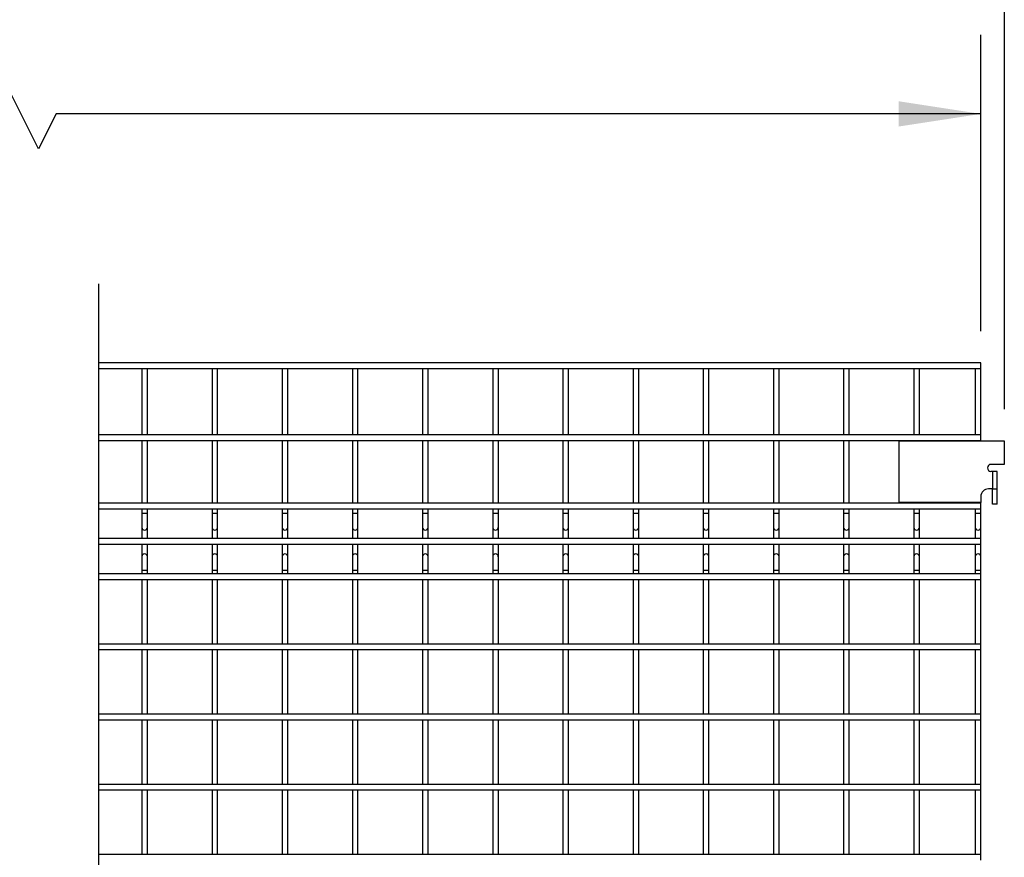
# Model space of a CAD drawing. Header units: inches. Extents: x 0.2 to 10.8, y 0.2 to 8.2.
# Tile 7 of 56: x 3.8 to 5.3, y 4.2 to 5.6. Entities that reach past the tile are written whole.
import ezdxf

# ---------------------------------------------------------------- set-up
doc = ezdxf.new("R2010")
doc.units = ezdxf.units.IN
doc.header["$MEASUREMENT"] = 0
doc.layers.add('DIMENSIONS', color=140, linetype='Continuous', lineweight=25)
doc.styles.add('SLDTEXTSTYLE0', font='TXT', dxfattribs={"width": 0.7})
doc.dimstyles.new('SLDDIMSTYLE1', dxfattribs={"dimtxt": 0.084961, "dimasz": 0.13, "dimexe": 0, "dimexo": 0.0625, "dimgap": 0.02124, "dimtad": 0, "dimtih": 1, "dimtoh": 1, "dimlfac": 18, "dimrnd": 1e-09, "dimzin": 12, "dimdsep": 46, "dimtxsty": 'SLDTEXTSTYLE0', "dimsah": 1, "dimcen": 0.09, "dimadec": 0, "dimazin": 3, "dimtfac": 1, "dimtofl": 0, "dimtmove": 0, "dimatfit": 3, "dimfxl": 0, "dimfrac": 2, "dimtolj": 1, "dimtzin": 12, "dimarcsym": 0})

# ---------------------------------------------------------------- blocks, each defined once
blk = doc.blocks.new('_D_4')
at = {"layer": 'DIMENSIONS'}
for p, q in [((2.1412, 5.0686), (2.1412, 5.5379)), ((5.3009, 5.0686), (5.3009, 5.5379)), ((3.7534, 5.4685), (3.7256, 5.4129)), ((3.8089, 5.3574), (3.7534, 5.4685)), ((2.1412, 5.4129), (2.8981, 5.4129)), ((3.0133, 5.4129), (2.9847, 5.4129)), ((2.9847, 5.4129), (2.9847, 5.2779)), ((3.4071, 5.4129), (3.4356, 5.4129)), ((3.4356, 5.4129), (3.4356, 5.2779)), ((3.7256, 5.4129), (3.5222, 5.4129)), ((3.8367, 5.4129), (3.8089, 5.3574)), ((5.3009, 5.4129), (3.8367, 5.4129)), ((2.9847, 5.2779), (3.0133, 5.2779)), ((3.4356, 5.2779), (3.4071, 5.2779))]:
    blk.add_line(p, q, dxfattribs=at)
for points in [[(2.1412, 5.4129), (2.2712, 5.3929), (2.2712, 5.4329)], [(5.3009, 5.4129), (5.1709, 5.4329), (5.1709, 5.3929)]]:
    blk.add_solid(points, dxfattribs=at)
at = {"layer": 'DIMENSIONS', "char_height": 0.08333, "attachment_point": 1, "style": 'SLDTEXTSTYLE0'}
for s, insert in [('93.91', (3.0486, 5.5394)), ('2385.3', (3.0133, 5.3853))]:
    blk.add_mtext(s, dxfattribs=dict(at, insert=insert))
blk = doc.blocks.new('_D_5')
at = {"layer": 'DIMENSIONS'}
for p, q in [((2.104, 4.9454), (2.104, 5.9114)), ((5.3381, 4.9454), (5.3381, 5.9114)), ((3.8023, 5.8419), (3.7467, 5.7308)), ((3.8301, 5.7864), (3.8023, 5.8419)), ((2.104, 5.7864), (2.8981, 5.7864)), ((3.0133, 5.7864), (2.9847, 5.7864)), ((2.9847, 5.7864), (2.9847, 5.6514)), ((3.4071, 5.7864), (3.4356, 5.7864)), ((3.4356, 5.7864), (3.4356, 5.6514)), ((3.7189, 5.7864), (3.5222, 5.7864)), ((3.7467, 5.7308), (3.7189, 5.7864)), ((5.3381, 5.7864), (3.8301, 5.7864)), ((2.9847, 5.6514), (3.0133, 5.6514)), ((3.4356, 5.6514), (3.4071, 5.6514))]:
    blk.add_line(p, q, dxfattribs=at)
for points in [[(2.104, 5.7864), (2.234, 5.7664), (2.234, 5.8064)], [(5.3381, 5.7864), (5.2081, 5.8064), (5.2081, 5.7664)]]:
    blk.add_solid(points, dxfattribs=at)
at = {"layer": 'DIMENSIONS', "char_height": 0.08333, "attachment_point": 1, "style": 'SLDTEXTSTYLE0'}
for s, insert in [('95.25', (3.0486, 5.9128)), ('2419.3', (3.0133, 5.7588))]:
    blk.add_mtext(s, dxfattribs=dict(at, insert=insert))

msp = doc.modelspace()

# ---------------------------------------------------------------- linework, layer by layer
for p, q in [((5.30089, 5.01864), (3.90421, 5.01864)), ((3.90421, 5.00975), (5.30089, 5.00975)), ((3.97255, 5.00975), (3.97255, 4.90475)), ((3.98144, 4.90475), (3.98144, 5.00975)), ((4.08367, 5.00975), (4.08367, 4.90475)), ((4.09255, 4.90475), (4.09255, 5.00975)), ((4.19478, 5.00975), (4.19478, 4.90475)), ((4.20367, 4.90475), (4.20367, 5.00975)), ((4.30589, 5.00975), (4.30589, 4.90475)), ((4.31478, 4.90475), (4.31478, 5.00975)), ((4.417, 5.00975), (4.417, 4.90475)), ((4.42589, 4.90475), (4.42589, 5.00975)), ((4.52811, 5.00975), (4.52811, 4.90475)), ((4.537, 4.90475), (4.537, 5.00975)), ((4.63922, 5.00975), (4.63922, 4.90475)), ((4.64811, 4.90475), (4.64811, 5.00975)), ((4.75033, 5.00975), (4.75033, 4.90475)), ((4.75922, 4.90475), (4.75922, 5.00975)), ((4.86144, 5.00975), (4.86144, 4.90475)), ((4.87033, 4.90475), (4.87033, 5.00975)), ((4.97256, 5.00975), (4.97256, 4.90475)), ((4.98144, 4.90475), (4.98144, 5.00975)), ((5.08367, 5.00975), (5.08367, 4.90475)), ((5.09255, 4.90475), (5.09255, 5.00975)), ((5.19478, 5.00975), (5.19478, 4.90475)), ((5.20367, 4.90475), (5.20367, 5.00975)), ((5.292, 5.00975), (5.292, 4.90475)), ((5.30089, 5.00975), (5.30089, 5.01864)), ((5.30089, 4.90475), (5.30089, 5.00975)), ((5.30089, 4.90475), (3.90421, 4.90475)), ((3.90421, 4.89587), (5.30089, 4.89587)), ((3.97255, 4.89587), (3.97255, 4.79642)), ((3.98144, 4.79642), (3.98144, 4.89587)), ((4.08367, 4.89587), (4.08367, 4.79642)), ((4.09255, 4.79642), (4.09255, 4.89587)), ((4.19478, 4.89587), (4.19478, 4.79642)), ((4.20367, 4.79642), (4.20367, 4.89587)), ((4.30589, 4.89587), (4.30589, 4.79642)), ((4.31478, 4.79642), (4.31478, 4.89587)), ((4.417, 4.89587), (4.417, 4.79642)), ((4.42589, 4.79642), (4.42589, 4.89587)), ((4.52811, 4.89587), (4.52811, 4.79642)), ((4.537, 4.79642), (4.537, 4.89587)), ((4.63922, 4.89587), (4.63922, 4.79642)), ((4.64811, 4.79642), (4.64811, 4.89587)), ((4.75033, 4.89587), (4.75033, 4.79642)), ((4.75922, 4.79642), (4.75922, 4.89587)), ((4.86144, 4.89587), (4.86144, 4.79642)), ((4.87033, 4.79642), (4.87033, 4.89587)), ((4.97256, 4.89587), (4.97256, 4.79642)), ((4.98144, 4.79642), (4.98144, 4.89587)), ((5.08367, 4.89587), (5.08367, 4.79642)), ((5.09255, 4.79642), (5.09255, 4.89587)), ((5.17139, 4.79732), (5.17139, 4.89538)), ((5.17139, 4.89538), (5.33805, 4.89538)), ((5.19478, 4.89587), (5.19478, 4.89538)), ((5.20367, 4.89538), (5.20367, 4.89587)), ((5.292, 4.89587), (5.292, 4.89538)), ((5.30089, 4.89587), (5.30089, 4.90475)), ((5.30089, 4.89538), (5.30089, 4.89587)), ((5.33805, 4.89538), (5.33805, 4.85788)), ((5.33805, 4.85788), (5.31694, 4.85788)), ((5.31939, 4.84677), (5.31694, 4.84677)), ((5.31939, 4.84677), (5.31939, 4.81899)), ((5.32683, 4.84677), (5.31939, 4.84677)), ((5.32683, 4.81899), (5.32683, 4.84677)), ((5.31939, 4.81899), (5.313, 4.81899)), ((5.31939, 4.81899), (5.32683, 4.81899)), ((5.31939, 4.79466), (5.31939, 4.81899)), ((5.32683, 4.79466), (5.32683, 4.81899)), ((5.30089, 4.80688), (5.30089, 4.79732)), ((5.30089, 4.79642), (3.90421, 4.79642)), ((3.90421, 4.78753), (5.30089, 4.78753)), ((3.97255, 4.78753), (3.97255, 4.78009)), ((3.98144, 4.78009), (3.98144, 4.78753)), ((4.08367, 4.78753), (4.08367, 4.78009)), ((4.09255, 4.78009), (4.09255, 4.78753)), ((4.19478, 4.78753), (4.19478, 4.78009)), ((4.20367, 4.78009), (4.20367, 4.78753)), ((4.30589, 4.78753), (4.30589, 4.78009)), ((4.31478, 4.78009), (4.31478, 4.78753)), ((4.417, 4.78753), (4.417, 4.78009)), ((4.42589, 4.78009), (4.42589, 4.78753)), ((4.52811, 4.78753), (4.52811, 4.78009)), ((4.537, 4.78009), (4.537, 4.78753)), ((4.63922, 4.78753), (4.63922, 4.78009)), ((4.64811, 4.78009), (4.64811, 4.78753)), ((4.75033, 4.78753), (4.75033, 4.78009)), ((4.75922, 4.78009), (4.75922, 4.78753)), ((4.86144, 4.78753), (4.86144, 4.78009)), ((4.87033, 4.78009), (4.87033, 4.78753)), ((4.97256, 4.78753), (4.97256, 4.78009)), ((4.98144, 4.78009), (4.98144, 4.78753)), ((5.08367, 4.78753), (5.08367, 4.78009)), ((5.09255, 4.78009), (5.09255, 4.78753)), ((5.30089, 4.79732), (5.17139, 4.79732)), ((5.19478, 4.79732), (5.19478, 4.79642)), ((5.19478, 4.78753), (5.19478, 4.78009)), ((5.20367, 4.79642), (5.20367, 4.79732)), ((5.20367, 4.78009), (5.20367, 4.78753)), ((5.292, 4.79732), (5.292, 4.79642)), ((5.292, 4.78753), (5.292, 4.78009)), ((5.30089, 4.79642), (5.30089, 4.79732)), ((5.30089, 4.78753), (5.30089, 4.79642)), ((5.30089, 4.78009), (5.30089, 4.78753)), ((5.32683, 4.79466), (5.31939, 4.79466)), ((3.97255, 4.78009), (3.97255, 4.75814)), ((3.977, 4.78009), (3.97255, 4.78009)), ((3.98144, 4.78009), (3.977, 4.78009)), ((3.98144, 4.75814), (3.98144, 4.78009)), ((4.08367, 4.78009), (4.08367, 4.75814)), ((4.08811, 4.78009), (4.08367, 4.78009)), ((4.09255, 4.78009), (4.08811, 4.78009)), ((4.09255, 4.75814), (4.09255, 4.78009)), ((4.19478, 4.78009), (4.19478, 4.75814)), ((4.19922, 4.78009), (4.19478, 4.78009)), ((4.20367, 4.78009), (4.19922, 4.78009)), ((4.20367, 4.75814), (4.20367, 4.78009)), ((4.30589, 4.78009), (4.30589, 4.75814)), ((4.31033, 4.78009), (4.30589, 4.78009)), ((4.31478, 4.78009), (4.31033, 4.78009)), ((4.31478, 4.75814), (4.31478, 4.78009)), ((4.417, 4.78009), (4.417, 4.75814)), ((4.42144, 4.78009), (4.417, 4.78009)), ((4.42589, 4.78009), (4.42144, 4.78009)), ((4.42589, 4.75814), (4.42589, 4.78009)), ((4.52811, 4.78009), (4.52811, 4.75814)), ((4.53255, 4.78009), (4.52811, 4.78009)), ((4.537, 4.78009), (4.53255, 4.78009)), ((4.537, 4.75814), (4.537, 4.78009)), ((4.63922, 4.78009), (4.63922, 4.75814)), ((4.64367, 4.78009), (4.63922, 4.78009)), ((4.64811, 4.78009), (4.64367, 4.78009)), ((4.64811, 4.75814), (4.64811, 4.78009)), ((4.75033, 4.78009), (4.75033, 4.75814)), ((4.75478, 4.78009), (4.75033, 4.78009)), ((4.75922, 4.78009), (4.75478, 4.78009)), ((4.75922, 4.75814), (4.75922, 4.78009)), ((4.86144, 4.78009), (4.86144, 4.75814)), ((4.86589, 4.78009), (4.86144, 4.78009)), ((4.87033, 4.78009), (4.86589, 4.78009)), ((4.87033, 4.75814), (4.87033, 4.78009)), ((4.97256, 4.78009), (4.97256, 4.75814)), ((4.977, 4.78009), (4.97256, 4.78009)), ((4.98144, 4.78009), (4.977, 4.78009)), ((4.98144, 4.75814), (4.98144, 4.78009)), ((5.08367, 4.78009), (5.08367, 4.75814)), ((5.08811, 4.78009), (5.08367, 4.78009)), ((5.09255, 4.78009), (5.08811, 4.78009)), ((5.09255, 4.75814), (5.09255, 4.78009)), ((5.19478, 4.78009), (5.19478, 4.75814)), ((5.19922, 4.78009), (5.19478, 4.78009)), ((5.20367, 4.78009), (5.19922, 4.78009)), ((5.20367, 4.75814), (5.20367, 4.78009)), ((5.292, 4.78009), (5.292, 4.75814)), ((5.29644, 4.78009), (5.292, 4.78009)), ((5.30089, 4.78009), (5.29644, 4.78009)), ((5.30089, 4.75814), (5.30089, 4.78009)), ((3.97255, 4.75814), (3.97255, 4.74047)), ((3.98144, 4.74047), (3.98144, 4.75814)), ((4.08367, 4.75814), (4.08367, 4.74047)), ((4.09255, 4.74047), (4.09255, 4.75814)), ((4.19478, 4.75814), (4.19478, 4.74047)), ((4.20367, 4.74047), (4.20367, 4.75814)), ((4.30589, 4.75814), (4.30589, 4.74047)), ((4.31478, 4.74047), (4.31478, 4.75814)), ((4.417, 4.75814), (4.417, 4.74047)), ((4.42589, 4.74047), (4.42589, 4.75814)), ((4.52811, 4.75814), (4.52811, 4.74047)), ((4.537, 4.74047), (4.537, 4.75814)), ((4.63922, 4.75814), (4.63922, 4.74047)), ((4.64811, 4.74047), (4.64811, 4.75814)), ((4.75033, 4.75814), (4.75033, 4.74047)), ((4.75922, 4.74047), (4.75922, 4.75814)), ((4.86144, 4.75814), (4.86144, 4.74047)), ((4.87033, 4.74047), (4.87033, 4.75814)), ((4.97256, 4.75814), (4.97256, 4.74047)), ((4.98144, 4.74047), (4.98144, 4.75814)), ((5.08367, 4.75814), (5.08367, 4.74047)), ((5.09255, 4.74047), (5.09255, 4.75814)), ((5.19478, 4.75814), (5.19478, 4.74047)), ((5.20367, 4.74047), (5.20367, 4.75814)), ((5.292, 4.75814), (5.292, 4.74047)), ((5.30089, 4.74047), (5.30089, 4.75814)), ((5.30089, 4.74047), (3.90421, 4.74047)), ((5.30089, 4.73158), (5.30089, 4.74047)), ((3.90421, 4.73158), (5.30089, 4.73158)), ((3.97255, 4.73158), (3.97255, 4.71164)), ((3.98144, 4.71164), (3.98144, 4.73158)), ((4.08367, 4.73158), (4.08367, 4.71164)), ((4.09255, 4.71164), (4.09255, 4.73158)), ((4.19478, 4.73158), (4.19478, 4.71164)), ((4.20367, 4.71164), (4.20367, 4.73158)), ((4.30589, 4.73158), (4.30589, 4.71164)), ((4.31478, 4.71164), (4.31478, 4.73158)), ((4.417, 4.73158), (4.417, 4.71164)), ((4.42589, 4.71164), (4.42589, 4.73158)), ((4.52811, 4.73158), (4.52811, 4.71164)), ((4.537, 4.71164), (4.537, 4.73158)), ((4.63922, 4.73158), (4.63922, 4.71164)), ((4.64811, 4.71164), (4.64811, 4.73158)), ((4.75033, 4.73158), (4.75033, 4.71164)), ((4.75922, 4.71164), (4.75922, 4.73158)), ((4.86144, 4.73158), (4.86144, 4.71164)), ((4.87033, 4.71164), (4.87033, 4.73158)), ((4.97256, 4.73158), (4.97256, 4.71164)), ((4.98144, 4.71164), (4.98144, 4.73158)), ((5.08367, 4.73158), (5.08367, 4.71164)), ((5.09255, 4.71164), (5.09255, 4.73158)), ((5.19478, 4.73158), (5.19478, 4.71164)), ((5.20367, 4.71164), (5.20367, 4.73158)), ((5.292, 4.73158), (5.292, 4.71164)), ((5.30089, 4.71164), (5.30089, 4.73158)), ((3.97255, 4.71164), (3.97255, 4.6897)), ((3.98144, 4.6897), (3.98144, 4.71164)), ((4.08367, 4.71164), (4.08367, 4.6897)), ((4.09255, 4.6897), (4.09255, 4.71164)), ((4.19478, 4.71164), (4.19478, 4.6897)), ((4.20367, 4.6897), (4.20367, 4.71164)), ((4.30589, 4.71164), (4.30589, 4.6897)), ((4.31478, 4.6897), (4.31478, 4.71164)), ((4.417, 4.71164), (4.417, 4.6897)), ((4.42589, 4.6897), (4.42589, 4.71164)), ((4.52811, 4.71164), (4.52811, 4.6897)), ((4.537, 4.6897), (4.537, 4.71164)), ((4.63922, 4.71164), (4.63922, 4.6897)), ((4.64811, 4.6897), (4.64811, 4.71164)), ((4.75033, 4.71164), (4.75033, 4.6897)), ((4.75922, 4.6897), (4.75922, 4.71164)), ((4.86144, 4.71164), (4.86144, 4.6897)), ((4.87033, 4.6897), (4.87033, 4.71164)), ((4.97256, 4.71164), (4.97256, 4.6897)), ((4.98144, 4.6897), (4.98144, 4.71164)), ((5.08367, 4.71164), (5.08367, 4.6897)), ((5.09255, 4.6897), (5.09255, 4.71164)), ((5.19478, 4.71164), (5.19478, 4.6897)), ((5.20367, 4.6897), (5.20367, 4.71164)), ((5.292, 4.71164), (5.292, 4.6897)), ((5.30089, 4.6897), (5.30089, 4.71164)), ((5.30089, 4.68451), (3.90421, 4.68451)), ((3.97255, 4.6897), (3.97255, 4.68451)), ((3.98144, 4.6897), (3.97255, 4.6897)), ((3.98144, 4.68451), (3.98144, 4.6897)), ((4.08367, 4.6897), (4.08367, 4.68451)), ((4.09255, 4.6897), (4.08367, 4.6897)), ((4.09255, 4.68451), (4.09255, 4.6897)), ((4.19478, 4.6897), (4.19478, 4.68451)), ((4.20367, 4.6897), (4.19478, 4.6897)), ((4.20367, 4.68451), (4.20367, 4.6897)), ((4.30589, 4.6897), (4.30589, 4.68451)), ((4.31478, 4.6897), (4.30589, 4.6897)), ((4.31478, 4.68451), (4.31478, 4.6897)), ((4.417, 4.6897), (4.417, 4.68451)), ((4.42589, 4.6897), (4.417, 4.6897)), ((4.42589, 4.68451), (4.42589, 4.6897)), ((4.52811, 4.6897), (4.52811, 4.68451)), ((4.537, 4.6897), (4.52811, 4.6897)), ((4.537, 4.68451), (4.537, 4.6897)), ((4.63922, 4.6897), (4.63922, 4.68451)), ((4.64811, 4.6897), (4.63922, 4.6897)), ((4.64811, 4.68451), (4.64811, 4.6897)), ((4.75033, 4.6897), (4.75033, 4.68451)), ((4.75922, 4.6897), (4.75033, 4.6897)), ((4.75922, 4.68451), (4.75922, 4.6897)), ((4.86144, 4.6897), (4.86144, 4.68451)), ((4.87033, 4.6897), (4.86144, 4.6897)), ((4.87033, 4.68451), (4.87033, 4.6897)), ((4.97256, 4.6897), (4.97256, 4.68451)), ((4.98144, 4.6897), (4.97256, 4.6897)), ((4.98144, 4.68451), (4.98144, 4.6897)), ((5.08367, 4.6897), (5.08367, 4.68451)), ((5.09255, 4.6897), (5.08367, 4.6897)), ((5.09255, 4.68451), (5.09255, 4.6897)), ((5.19478, 4.6897), (5.19478, 4.68451)), ((5.20367, 4.6897), (5.19478, 4.6897)), ((5.20367, 4.68451), (5.20367, 4.6897)), ((5.292, 4.6897), (5.292, 4.68451)), ((5.30089, 4.6897), (5.292, 4.6897)), ((5.30089, 4.68451), (5.30089, 4.6897)), ((5.30089, 4.67562), (5.30089, 4.68451)), ((3.90421, 4.67562), (5.30089, 4.67562)), ((3.97255, 4.67562), (3.97255, 4.5734)), ((3.98144, 4.5734), (3.98144, 4.67562)), ((4.08367, 4.67562), (4.08367, 4.5734)), ((4.09255, 4.5734), (4.09255, 4.67562)), ((4.19478, 4.67562), (4.19478, 4.5734)), ((4.20367, 4.5734), (4.20367, 4.67562)), ((4.30589, 4.67562), (4.30589, 4.5734)), ((4.31478, 4.5734), (4.31478, 4.67562)), ((4.417, 4.67562), (4.417, 4.5734)), ((4.42589, 4.5734), (4.42589, 4.67562)), ((4.52811, 4.67562), (4.52811, 4.5734)), ((4.537, 4.5734), (4.537, 4.67562)), ((4.63922, 4.67562), (4.63922, 4.5734)), ((4.64811, 4.5734), (4.64811, 4.67562)), ((4.75033, 4.67562), (4.75033, 4.5734)), ((4.75922, 4.5734), (4.75922, 4.67562)), ((4.86144, 4.67562), (4.86144, 4.5734)), ((4.87033, 4.5734), (4.87033, 4.67562)), ((4.97256, 4.67562), (4.97256, 4.5734)), ((4.98144, 4.5734), (4.98144, 4.67562)), ((5.08367, 4.67562), (5.08367, 4.5734)), ((5.09255, 4.5734), (5.09255, 4.67562)), ((5.19478, 4.67562), (5.19478, 4.5734)), ((5.20367, 4.5734), (5.20367, 4.67562)), ((5.292, 4.67562), (5.292, 4.5734)), ((5.30089, 4.5734), (5.30089, 4.67562)), ((5.30089, 4.5734), (3.90421, 4.5734)), ((5.30089, 4.56451), (5.30089, 4.5734)), ((3.90421, 4.56451), (5.30089, 4.56451)), ((3.97255, 4.56451), (3.97255, 4.46229)), ((3.98144, 4.46229), (3.98144, 4.56451)), ((4.08367, 4.56451), (4.08367, 4.46229)), ((4.09255, 4.46229), (4.09255, 4.56451)), ((4.19478, 4.56451), (4.19478, 4.46229)), ((4.20367, 4.46229), (4.20367, 4.56451)), ((4.30589, 4.56451), (4.30589, 4.46229)), ((4.31478, 4.46229), (4.31478, 4.56451)), ((4.417, 4.56451), (4.417, 4.46229)), ((4.42589, 4.46229), (4.42589, 4.56451)), ((4.52811, 4.56451), (4.52811, 4.46229)), ((4.537, 4.46229), (4.537, 4.56451)), ((4.63922, 4.56451), (4.63922, 4.46229)), ((4.64811, 4.46229), (4.64811, 4.56451)), ((4.75033, 4.56451), (4.75033, 4.46229)), ((4.75922, 4.46229), (4.75922, 4.56451)), ((4.86144, 4.56451), (4.86144, 4.46229)), ((4.87033, 4.46229), (4.87033, 4.56451)), ((4.97256, 4.56451), (4.97256, 4.46229)), ((4.98144, 4.46229), (4.98144, 4.56451)), ((5.08367, 4.56451), (5.08367, 4.46229)), ((5.09255, 4.46229), (5.09255, 4.56451)), ((5.19478, 4.56451), (5.19478, 4.46229)), ((5.20367, 4.46229), (5.20367, 4.56451)), ((5.292, 4.56451), (5.292, 4.46229)), ((5.30089, 4.46229), (5.30089, 4.56451)), ((5.30089, 4.46229), (3.90421, 4.46229)), ((5.30089, 4.4534), (5.30089, 4.46229)), ((3.90421, 4.4534), (5.30089, 4.4534)), ((3.97255, 4.4534), (3.97255, 4.35118)), ((3.98144, 4.35118), (3.98144, 4.4534)), ((4.08367, 4.4534), (4.08367, 4.35118)), ((4.09255, 4.35118), (4.09255, 4.4534)), ((4.19478, 4.4534), (4.19478, 4.35118)), ((4.20367, 4.35118), (4.20367, 4.4534)), ((4.30589, 4.4534), (4.30589, 4.35118)), ((4.31478, 4.35118), (4.31478, 4.4534)), ((4.417, 4.4534), (4.417, 4.35118)), ((4.42589, 4.35118), (4.42589, 4.4534)), ((4.52811, 4.4534), (4.52811, 4.35118)), ((4.537, 4.35118), (4.537, 4.4534)), ((4.63922, 4.4534), (4.63922, 4.35118)), ((4.64811, 4.35118), (4.64811, 4.4534)), ((4.75033, 4.4534), (4.75033, 4.35118)), ((4.75922, 4.35118), (4.75922, 4.4534)), ((4.86144, 4.4534), (4.86144, 4.35118)), ((4.87033, 4.35118), (4.87033, 4.4534)), ((4.97256, 4.4534), (4.97256, 4.35118)), ((4.98144, 4.35118), (4.98144, 4.4534)), ((5.08367, 4.4534), (5.08367, 4.35118)), ((5.09255, 4.35118), (5.09255, 4.4534)), ((5.19478, 4.4534), (5.19478, 4.35118)), ((5.20367, 4.35118), (5.20367, 4.4534)), ((5.292, 4.4534), (5.292, 4.35118)), ((5.30089, 4.35118), (5.30089, 4.4534)), ((5.30089, 4.35118), (3.90421, 4.35118)), ((5.30089, 4.34229), (5.30089, 4.35118)), ((3.90421, 4.34229), (5.30089, 4.34229)), ((3.97255, 4.34229), (3.97255, 4.24006)), ((3.98144, 4.24006), (3.98144, 4.34229)), ((4.08367, 4.34229), (4.08367, 4.24006)), ((4.09255, 4.24006), (4.09255, 4.34229)), ((4.19478, 4.34229), (4.19478, 4.24006)), ((4.20367, 4.24006), (4.20367, 4.34229)), ((4.30589, 4.34229), (4.30589, 4.24006)), ((4.31478, 4.24006), (4.31478, 4.34229)), ((4.417, 4.34229), (4.417, 4.24006)), ((4.42589, 4.24006), (4.42589, 4.34229)), ((4.52811, 4.34229), (4.52811, 4.24006)), ((4.537, 4.24006), (4.537, 4.34229)), ((4.63922, 4.34229), (4.63922, 4.24006)), ((4.64811, 4.24006), (4.64811, 4.34229)), ((4.75033, 4.34229), (4.75033, 4.24006)), ((4.75922, 4.24006), (4.75922, 4.34229)), ((4.86144, 4.34229), (4.86144, 4.24006)), ((4.87033, 4.24006), (4.87033, 4.34229)), ((4.97256, 4.34229), (4.97256, 4.24006)), ((4.98144, 4.24006), (4.98144, 4.34229)), ((5.08367, 4.34229), (5.08367, 4.24006)), ((5.09255, 4.24006), (5.09255, 4.34229)), ((5.19478, 4.34229), (5.19478, 4.24006)), ((5.20367, 4.24006), (5.20367, 4.34229)), ((5.292, 4.34229), (5.292, 4.24006)), ((5.30089, 4.24006), (5.30089, 4.34229)), ((5.30089, 4.24006), (3.90421, 4.24006)), ((5.30089, 4.23118), (5.30089, 4.24006))]:
    msp.add_line(p, q)
for centre, radius, start, end in [((5.31694, 4.85232), 0.00556, 90, 270), ((5.313, 4.80688), 0.01211, 90.00064, 179.99936), ((3.977, 4.75814), 0.00444, 180.00084, 359.99916), ((4.08811, 4.75814), 0.00444, 180, 0), ((4.19922, 4.75814), 0.00444, 180.00084, 359.99916), ((4.31033, 4.75814), 0.00444, 180, 0), ((4.42144, 4.75814), 0.00444, 180.00084, 359.99916), ((4.53255, 4.75814), 0.00444, 180, 0), ((4.64367, 4.75814), 0.00444, 180.00084, 359.99916), ((4.75478, 4.75814), 0.00444, 180.00084, 359.99916), ((4.86589, 4.75814), 0.00444, 180, 0), ((4.977, 4.75814), 0.00444, 180, 0), ((5.08811, 4.75814), 0.00444, 180, 0), ((5.19922, 4.75814), 0.00444, 180, 0), ((5.29644, 4.75814), 0.00444, 180, 0), ((3.977, 4.71164), 0.00444, 89.99987, 180.00013), ((3.977, 4.71164), 0.00444, 0.00274, 89.99894), ((4.08811, 4.71164), 0.00444, 89.99987, 180.00013), ((4.08811, 4.71164), 0.00444, 359.99987, 90.00013), ((4.19922, 4.71164), 0.00444, 89.99987, 180.00013), ((4.19922, 4.71164), 0.00444, 359.99987, 90.00181), ((4.31033, 4.71164), 0.00444, 89.99987, 180.00013), ((4.31033, 4.71164), 0.00444, 359.99987, 90.00013), ((4.42144, 4.71164), 0.00444, 89.99819, 180.00013), ((4.42144, 4.71164), 0.00444, 359.99987, 90.00013), ((4.53255, 4.71164), 0.00444, 89.99987, 180.00013), ((4.53255, 4.71164), 0.00444, 359.99987, 90.00013), ((4.64367, 4.71164), 0.00444, 89.99819, 180.00013), ((4.64367, 4.71164), 0.00444, 359.99987, 90.00013), ((4.75478, 4.71164), 0.00444, 89.99987, 180.00013), ((4.75478, 4.71164), 0.00444, 0.00274, 89.99894), ((4.86589, 4.71164), 0.00444, 89.99987, 180.00013), ((4.86589, 4.71164), 0.00444, 359.99987, 90.00013), ((4.977, 4.71164), 0.00444, 89.99868, 180.003), ((4.977, 4.71164), 0.00444, 0.00274, 89.99894), ((5.08811, 4.71164), 0.00444, 89.99868, 180.003), ((5.08811, 4.71164), 0.00444, 359.997, 90.00468), ((5.19922, 4.71164), 0.00444, 90.00106, 179.99726), ((5.19922, 4.71164), 0.00444, 359.997, 90.00132), ((5.29644, 4.71164), 0.00444, 89.99868, 180.003), ((5.29644, 4.71164), 0.00444, 0.00274, 89.99894)]:
    msp.add_arc(centre, radius, start, end)
at = {"layer": 'DIMENSIONS', "color": 140}
msp.add_line((3.90421, 5.14364), (3.90421, 3.22815), dxfattribs=at)

# ---------------------------------------------------------------- dimensions: what is measured, and where the dimension line sits
at = {"layer": 'DIMENSIONS'}
for base, p1, p2, text, picture, middle in [((5.33805, 5.78639), (2.10404, 4.89538), (5.33805, 4.89538), '95.25', '_D_5', (3.21018, 5.78639)), ((2.14121, 5.41293), (5.30089, 5.01864), (2.14121, 5.01864), '93.91', '_D_4', (3.21018, 5.41293))]:
    dim = msp.add_linear_dim(base=base, p1=p1, p2=p2, text=text, dimstyle='SLDDIMSTYLE1', dxfattribs=at)
    dim.commit()
    dim.dimension.update_dxf_attribs({"geometry": picture, "text_midpoint": middle, "dimtype": 160})

doc.saveas('drawing.dxf')
